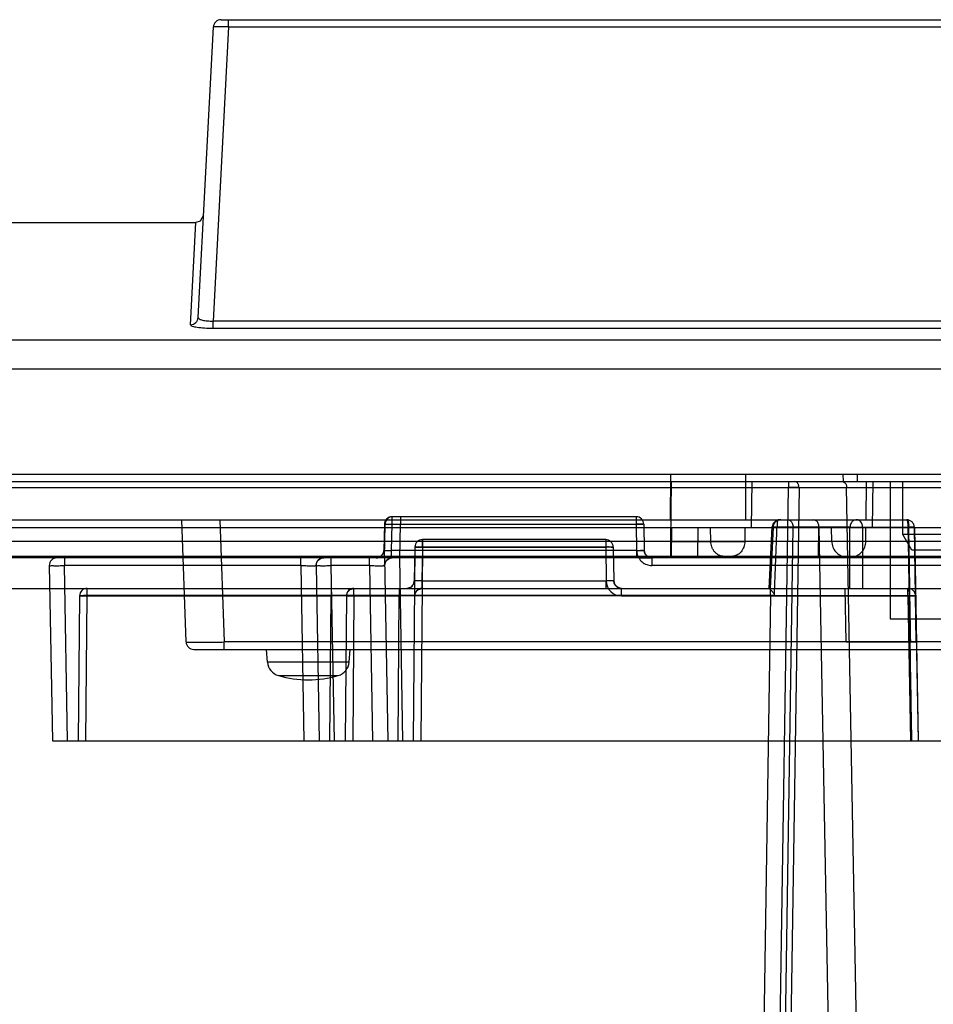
# Model space of a CAD drawing. Header units: millimetres. Extents: x 42 to 339, y 169 to 362.
# Tile 6 of 12: x 117 to 176, y 297 to 361. Entities that reach past the tile are written whole.
import ezdxf

# ---------------------------------------------------------------- set-up
doc = ezdxf.new("R2010")
doc.units = ezdxf.units.MM
doc.header["$LTSCALE"] = 34.608482
doc.layers.get('0').update_dxf_attribs({"linetype": 'CONTINUOUS'})

msp = doc.modelspace()

# ---------------------------------------------------------------- linework, layer by layer
at = {"color": 7, "linetype": 'Continuous'}
for p, q in [((129.715, 361.363), (328.904, 361.363)), ((130.214, 360.889), (130.214, 361.363)), ((128.216, 341.826), (129.216, 360.889)), ((130.214, 360.889), (129.203, 341.596)), ((130.214, 360.889), (324.469, 360.889)), ((128.353, 348.151), (128.069, 348.063)), ((128.568, 348.536), (128.353, 348.151)), ((56.78, 348.063), (128.069, 348.063)), ((127.717, 341.357), (128.069, 348.063)), ((129.203, 341.128), (129.203, 341.596)), ((325.393, 341.596), (129.203, 341.596)), ((129.203, 341.128), (325.393, 341.128)), ((325.394, 340.339), (56.375, 340.339)), ((56.302, 338.47), (325.346, 338.47)), ((55.44, 331.563), (330.94, 331.563)), ((159.193, 331.563), (159.178, 328.563)), ((164.129, 331.563), (164.114, 328.563)), ((170.511, 331.563), (170.519, 331.063)), ((171.443, 331.563), (171.451, 331.063)), ((70.288, 330.684), (309.551, 330.684)), ((86.44, 331.063), (170.519, 331.063)), ((159.227, 327.145), (159.266, 331.063)), ((164.518, 328.063), (164.548, 331.063)), ((165.446, 234.037), (166.932, 330.684)), ((167.639, 330.673), (166.153, 234.05)), ((166.932, 331.063), (166.932, 330.684)), ((167.639, 330.673), (185.242, 330.673)), ((170.519, 331.063), (182.362, 331.063)), ((172.542, 234.05), (170.753, 330.673)), ((172.043, 331.063), (172.024, 328.563)), ((172.457, 328.063), (172.502, 331.063)), ((173.605, 331.063), (173.605, 322.063)), ((174.44, 327.602), (174.44, 331.063)), ((140.932, 328.272), (140.932, 328.763)), ((156.949, 328.763), (140.932, 328.763)), ((141.479, 328.763), (140.979, 328.763)), ((141.479, 328.763), (141.479, 328.263)), ((156.949, 328.763), (156.949, 328.272)), ((83.44, 328.563), (174.44, 328.563)), ((127.424, 320.545), (127.144, 328.563)), ((129.642, 328.563), (129.922, 320.545)), ((140.432, 328.272), (140.402, 326.554)), ((140.44, 326.063), (140.479, 328.272)), ((140.902, 326.554), (140.932, 328.272)), ((140.932, 328.272), (156.949, 328.272)), ((141.44, 326.063), (141.479, 328.272)), ((156.949, 328.272), (156.979, 326.554)), ((157.449, 328.272), (157.479, 326.554)), ((165.666, 324.063), (165.869, 328.088)), ((174.44, 328.563), (174.696, 328.563)), ((62.94, 328.063), (329.44, 328.063)), ((159.245, 327.145), (159.236, 328.063)), ((159.256, 328.063), (159.236, 326.063)), ((160.987, 328.063), (160.967, 326.063)), ((161.843, 327.145), (161.833, 328.063)), ((164.085, 328.063), (164.076, 327.145)), ((165.713, 228.563), (167.243, 328.076)), ((165.936, 328.072), (165.734, 324.063)), ((170.974, 328.072), (165.936, 328.072)), ((167.243, 328.076), (174.774, 328.076)), ((168.906, 326.063), (168.936, 328.063)), ((168.941, 328.076), (170.784, 228.563)), ((169.786, 327.145), (169.772, 328.063)), ((170.967, 324.063), (170.974, 328.072)), ((171.804, 328.072), (171.801, 324.063)), ((171.804, 328.072), (174.833, 328.072)), ((172.01, 327.145), (172.024, 328.063)), ((175.04, 326.563), (174.44, 327.602)), ((178.44, 327.602), (174.44, 327.602)), ((175.196, 328.072), (175.44, 314.063)), ((175.325, 320.563), (175.198, 328.072)), ((326.356, 327.145), (100.356, 327.145)), ((142.932, 327.263), (142.932, 326.763)), ((154.949, 327.263), (142.932, 327.263)), ((142.936, 326.767), (142.936, 327.263)), ((154.949, 327.263), (154.949, 326.767)), ((159.227, 326.163), (159.227, 327.145)), ((159.245, 327.145), (159.245, 326.163)), ((327.925, 326.163), (64.456, 326.163)), ((140.902, 326.063), (140.902, 326.554)), ((156.979, 326.554), (140.902, 326.554)), ((142.436, 326.767), (142.325, 314.063)), ((142.432, 326.772), (142.393, 324.554)), ((142.936, 326.767), (142.825, 314.063)), ((142.932, 326.772), (142.893, 324.554)), ((154.949, 326.772), (142.932, 326.772)), ((142.936, 326.767), (154.949, 326.767)), ((154.949, 326.772), (154.988, 324.55)), ((155.449, 326.772), (155.488, 324.554)), ((156.979, 326.554), (156.979, 326.063)), ((160.076, 326.163), (160.87, 326.163)), ((177.84, 326.563), (175.04, 326.563)), ((185.524, 326.063), (100.363, 326.063)), ((118.449, 325.554), (118.65, 314.063)), ((119.449, 326.063), (118.949, 326.063)), ((119.449, 326.063), (119.449, 325.554)), ((119.65, 314.063), (119.449, 325.554)), ((134.949, 325.554), (119.449, 325.554)), ((134.949, 325.554), (134.949, 326.063)), ((134.949, 325.554), (135.15, 314.063)), ((135.949, 325.554), (136.15, 314.063)), ((136.949, 326.063), (136.449, 326.063)), ((136.949, 325.554), (136.949, 326.063)), ((137.15, 314.063), (136.949, 325.554)), ((139.449, 325.554), (136.949, 325.554)), ((139.449, 325.554), (139.449, 326.063)), ((139.449, 325.554), (139.65, 314.063)), ((140.44, 326.063), (140.65, 314.063)), ((141.44, 326.063), (140.44, 326.063)), ((141.65, 314.063), (141.44, 326.063)), ((157.979, 326.063), (157.979, 325.564)), ((188.567, 325.564), (157.979, 325.564)), ((142.893, 324.554), (142.893, 324.063)), ((142.893, 324.554), (154.988, 324.554)), ((154.988, 324.063), (154.988, 324.554)), ((64.274, 324.063), (327.93, 324.063)), ((120.436, 323.567), (120.353, 314.063)), ((120.853, 314.063), (120.936, 323.589)), ((120.936, 323.567), (120.936, 324.063)), ((165.759, 323.589), (120.936, 323.589)), ((120.936, 323.567), (136.936, 323.567)), ((136.853, 314.063), (136.936, 323.567)), ((136.936, 324.063), (136.936, 323.567)), ((137.936, 323.567), (137.853, 314.063)), ((138.436, 323.572), (138.353, 314.063)), ((138.436, 323.567), (138.436, 324.063)), ((174.774, 323.572), (138.436, 323.572)), ((138.436, 323.567), (141.408, 323.567)), ((141.325, 314.063), (141.408, 323.567)), ((141.408, 324.063), (141.408, 323.567)), ((155.988, 323.567), (155.988, 324.063)), ((155.988, 323.567), (174.774, 323.567)), ((165.759, 323.589), (164.298, 228.563)), ((165.759, 323.589), (165.759, 323.98)), ((166.015, 323.588), (165.759, 323.589)), ((170.73, 320.563), (170.669, 324.063)), ((174.774, 323.563), (174.774, 324.063)), ((174.774, 323.572), (174.94, 314.063)), ((173.605, 322.063), (179.275, 322.063)), ((175.318, 321.053), (175.438, 314.063)), ((129.922, 320.063), (129.922, 320.545)), ((194.959, 320.545), (129.922, 320.545)), ((170.73, 320.563), (175.327, 320.563)), ((127.923, 320.063), (196.958, 320.063)), ((132.765, 319.216), (132.69, 320.063)), ((138.116, 319.216), (138.19, 320.063)), ((138.116, 319.216), (132.765, 319.216)), ((133.481, 318.343), (137.4, 318.343)), ((118.65, 314.063), (217.301, 314.063))]:
    msp.add_line(p, q, dxfattribs=at)
for points in [[(166.297, 328.558), (166.085, 328.475), (165.932, 328.307), (165.869, 328.088)], [(140.402, 326.554), (140.333, 326.309), (140.15, 326.129), (139.902, 326.063)], [(157.723, 326.133), (157.623, 326.211), (157.546, 326.312), (157.497, 326.428), (157.479, 326.554)], [(157.979, 326.063), (157.731, 326.129), (157.548, 326.309), (157.479, 326.554)], [(135.949, 325.554), (135.971, 325.709), (136.041, 325.851), (136.151, 325.964), (136.293, 326.038), (136.449, 326.063)], [(140.449, 325.554), (140.471, 325.709), (140.541, 325.851), (140.651, 325.964), (140.793, 326.038), (140.949, 326.063)], [(157.973, 326.063), (157.843, 326.082), (157.723, 326.133)], [(142.393, 324.554), (142.324, 324.309), (142.141, 324.129), (141.893, 324.063)], [(155.988, 324.063), (155.74, 324.129), (155.557, 324.309), (155.488, 324.554)], [(155.988, 324.063), (155.835, 324.087), (155.697, 324.156), (155.586, 324.264), (155.514, 324.401), (155.488, 324.554)], [(137.936, 323.567), (138.004, 323.814), (138.187, 323.996), (138.436, 324.063)], [(142.408, 323.567), (142.476, 323.814), (142.659, 323.996), (142.908, 324.063)]]:
    msp.add_lwpolyline(points, dxfattribs=at)
for centre, radius, start, end in [((129.715, 360.863), 0.5, 90, 177), ((140.932, 328.263), 0.5, 90, 180), ((140.979, 328.263), 0.5, 89.9908, 179.99617), ((156.949, 328.263), 0.5, 0, 90), ((174.696, 328.063), 0.5, 1, 90.00001), ((173.051, 328.063), 1.783, 0.27605, 4.33136), ((142.932, 326.763), 0.5, 90, 179), ((142.936, 326.763), 0.5, 90, 179.5), ((154.949, 326.763), 0.5, 1, 90.99849), ((139.902, 326.563), 0.5, 270, 359), ((155.688, 286.206), 40.568, 90.54492, 91.0442), ((157.979, 326.563), 0.5, 181, 270), ((118.949, 325.563), 0.5, 89.99088, 181.00007), ((136.449, 325.563), 0.5, 89.99324, 181.00009), ((140.949, 325.563), 0.5, 90, 181), ((141.893, 324.563), 0.5, 270, 359), ((155.988, 324.567), 1, 180.99986, 269.9983), ((155.988, 324.563), 0.5, 181, 270), ((120.936, 323.563), 0.5, 90, 179.5), ((138.436, 323.563), 0.5, 90, 180), ((142.908, 323.563), 0.5, 90, 179.5), ((174.774, 323.563), 0.5, 0.99998, 90), ((175.514, 283.007), 40.567, 90.54491, 91.0442), ((127.923, 320.563), 0.5, 182.00007, 270.00232), ((133.761, 319.303), 1, 185, 253.74297), ((137.12, 319.303), 1, 286.25703, 355), ((135.44, 325.063), 7, 253.74297, 286.25703)]:
    msp.add_arc(centre, radius, start, end, dxfattribs=at)
for points, knots in [([(130.214, 360.889), (130.087, 360.892), (129.902, 360.896), (129.667, 360.899), (129.517, 360.9), (129.395, 360.899), (129.311, 360.898), (129.262, 360.896), (129.237, 360.894), (129.225, 360.892), (129.216, 360.891), (129.216, 360.889)], [0, 0, 0, 0, 0.382158, 0.554865, 0.706132, 0.830288, 0.922773, 0.955869, 0.979817, 0.994485, 1, 1, 1, 1]), ([(127.717, 341.357), (127.84, 341.357), (128.096, 341.454), (128.21, 341.703), (128.216, 341.826)], [0, 0, 0, 0, 0.501958, 1, 1, 1, 1]), ([(128.216, 341.826), (128.214, 341.787), (128.281, 341.727), (128.382, 341.685), (128.56, 341.633), (128.837, 341.598), (129.075, 341.593), (129.203, 341.596)], [0, 0, 0, 0, 0.111185, 0.204247, 0.324427, 0.634016, 1, 1, 1, 1]), ([(127.717, 341.357), (127.716, 341.341), (127.753, 341.298), (127.895, 341.241), (128.196, 341.181), (128.656, 341.139), (129.011, 341.128), (129.203, 341.128)], [0, 0, 0, 0, 0.033223, 0.093151, 0.306112, 0.623765, 1, 1, 1, 1]), ([(167.639, 330.673), (167.57, 330.675), (167.42, 330.678), (167.184, 330.682), (167.018, 330.683), (166.932, 330.684)], [0, 0, 0, 0, 0.293042, 0.634121, 1, 1, 1, 1]), ([(167.639, 330.673), (167.637, 330.738), (167.614, 330.863), (167.517, 331.015), (167.407, 331.063), (167.356, 331.063)], [0, 0, 0, 0, 0.372841, 0.707986, 1, 1, 1, 1]), ([(170.47, 331.063), (170.52, 331.063), (170.629, 331.017), (170.728, 330.866), (170.752, 330.74), (170.753, 330.673)], [0, 0, 0, 0, 0.283681, 0.618905, 1, 1, 1, 1]), ([(140.432, 328.272), (140.432, 328.281), (140.496, 328.263), (140.567, 328.284), (140.739, 328.271), (140.86, 328.273), (140.932, 328.272)], [0, 0, 0, 0, 0.055711, 0.243499, 0.570451, 1, 1, 1, 1]), ([(140.479, 328.272), (140.479, 328.297), (140.636, 328.243), (140.788, 328.293), (141.123, 328.267), (141.351, 328.273), (141.479, 328.272)], [0, 0, 0, 0, 0.076205, 0.292971, 0.617352, 1, 1, 1, 1]), ([(156.949, 328.272), (157.032, 328.273), (157.192, 328.289), (157.315, 328.25), (157.449, 328.294), (157.449, 328.272)], [0, 0, 0, 0, 0.499681, 0.865747, 1, 1, 1, 1]), ([(157.449, 328.272), (157.449, 328.281), (157.385, 328.263), (157.314, 328.284), (157.142, 328.271), (157.021, 328.273), (156.949, 328.272)], [0, 0, 0, 0, 0.055752, 0.243489, 0.570432, 1, 1, 1, 1]), ([(165.936, 328.072), (165.914, 328.074), (165.844, 328.079), (165.936, 328.109), (166.027, 328.091), (166.131, 328.095), (166.19, 328.092)], [0, 0, 0, 0, 0.170348, 0.245532, 0.538117, 1, 1, 1, 1]), ([(166.322, 328.56), (166.298, 328.557), (166.246, 328.545), (166.185, 328.517), (166.137, 328.486), (166.105, 328.46), (166.08, 328.436), (166.062, 328.416), (166.049, 328.4), (166.037, 328.384), (166.021, 328.361), (166.002, 328.33), (165.983, 328.291), (165.96, 328.233), (165.942, 328.159), (165.936, 328.099), (165.936, 328.072)], [0, 0, 0, 0, 0.107409, 0.234079, 0.296625, 0.358323, 0.418965, 0.448832, 0.478357, 0.50806, 0.538474, 0.601371, 0.666923, 0.73491, 0.876763, 1, 1, 1, 1]), ([(166.015, 323.588), (166.034, 324.088), (166.073, 325.089), (166.132, 326.59), (166.171, 327.591), (166.19, 328.092)], [0, 0, 0, 0, 0.333342, 0.666675, 1, 1, 1, 1]), ([(166.322, 328.56), (166.312, 328.559), (166.295, 328.558), (166.27, 328.552), (166.249, 328.539), (166.233, 328.517), (166.22, 328.486), (166.21, 328.441), (166.202, 328.381), (166.196, 328.302), (166.192, 328.203), (166.19, 328.131), (166.19, 328.092)], [0, 0, 0, 0, 0.054468, 0.099984, 0.141703, 0.188688, 0.249906, 0.333066, 0.444818, 0.592322, 0.778673, 1, 1, 1, 1]), ([(166.19, 328.092), (166.316, 328.088), (166.563, 328.083), (166.914, 328.081), (167.139, 328.078), (167.243, 328.076)], [0, 0, 0, 0, 0.359695, 0.704129, 1, 1, 1, 1]), ([(166.445, 328.563), (166.432, 328.563), (166.404, 328.563), (166.363, 328.562), (166.336, 328.561), (166.322, 328.56)], [0, 0, 0, 0, 0.33087, 0.664253, 1, 1, 1, 1]), ([(166.89, 328.563), (166.948, 328.564), (167.08, 328.511), (167.209, 328.324), (167.241, 328.163), (167.243, 328.076)], [0, 0, 0, 0, 0.266593, 0.602431, 1, 1, 1, 1]), ([(168.941, 328.076), (168.939, 328.16), (168.908, 328.32), (168.782, 328.509), (168.647, 328.563), (168.588, 328.563)], [0, 0, 0, 0, 0.387106, 0.726323, 1, 1, 1, 1]), ([(171.407, 328.563), (171.333, 328.563), (171.177, 328.513), (171.015, 328.324), (170.975, 328.158), (170.974, 328.072)], [0, 0, 0, 0, 0.311976, 0.639333, 1, 1, 1, 1]), ([(171.685, 328.419), (171.661, 328.449), (171.607, 328.502), (171.51, 328.552), (171.44, 328.563), (171.407, 328.563)], [0, 0, 0, 0, 0.357494, 0.695106, 1, 1, 1, 1]), ([(171.804, 328.072), (171.803, 328.114), (171.794, 328.199), (171.754, 328.318), (171.71, 328.388), (171.685, 328.419)], [0, 0, 0, 0, 0.344141, 0.679613, 1, 1, 1, 1]), ([(174.696, 328.563), (174.724, 328.563), (174.779, 328.486), (174.804, 328.364), (174.834, 328.255), (174.828, 328.198)], [0, 0, 0, 0, 0.204891, 0.567955, 1, 1, 1, 1]), ([(174.696, 328.563), (174.704, 328.563), (174.723, 328.54), (174.737, 328.492), (174.746, 328.448), (174.751, 328.421)], [0, 0, 0, 0, 0.150321, 0.483189, 1, 1, 1, 1]), ([(174.751, 328.421), (174.756, 328.388), (174.765, 328.315), (174.772, 328.2), (174.774, 328.118), (174.774, 328.076)], [0, 0, 0, 0, 0.292955, 0.633503, 1, 1, 1, 1]), ([(175.198, 328.072), (175.194, 328.089), (175.094, 328.058), (174.981, 328.089), (174.847, 328.077), (174.774, 328.076)], [0, 0, 0, 0, 0.12535, 0.485656, 1, 1, 1, 1]), ([(174.833, 328.071), (174.895, 328.072), (175.008, 328.083), (175.111, 328.057), (175.191, 328.086), (175.198, 328.072)], [0, 0, 0, 0, 0.513755, 0.870318, 1, 1, 1, 1]), ([(170.974, 328.072), (171.031, 328.074), (171.164, 328.077), (171.377, 328.079), (171.598, 328.077), (171.741, 328.074), (171.804, 328.072)], [0, 0, 0, 0, 0.203778, 0.482576, 0.770636, 1, 1, 1, 1]), ([(174.774, 328.076), (174.8, 326.52), (174.853, 323.406), (174.931, 318.735), (174.985, 315.621), (175.011, 314.063)], [0, 0, 0, 0, 0.33317, 0.666504, 1, 1, 1, 1]), ([(174.957, 320.563), (174.944, 321.398), (174.916, 323.067), (174.875, 325.57), (174.846, 327.238), (174.833, 328.071)], [0, 0, 0, 0, 0.333539, 0.666872, 1, 1, 1, 1]), ([(142.932, 326.772), (142.876, 326.772), (142.77, 326.771), (142.608, 326.783), (142.525, 326.758), (142.432, 326.788), (142.432, 326.772)], [0, 0, 0, 0, 0.335368, 0.652427, 0.901938, 1, 1, 1, 1]), ([(142.436, 326.767), (142.436, 326.789), (142.571, 326.742), (142.693, 326.784), (142.853, 326.768), (142.936, 326.767)], [0, 0, 0, 0, 0.134006, 0.500014, 1, 1, 1, 1]), ([(155.449, 326.772), (155.449, 326.794), (155.315, 326.75), (155.192, 326.789), (155.032, 326.773), (154.949, 326.772)], [0, 0, 0, 0, 0.134202, 0.500143, 1, 1, 1, 1]), ([(159.227, 327.145), (159.709, 327.144), (160.644, 327.143), (161.965, 327.142), (163.098, 327.143), (163.781, 327.144), (164.076, 327.145)], [0, 0, 0, 0, 0.298662, 0.578011, 0.817435, 1, 1, 1, 1]), ([(159.245, 327.145), (159.504, 327.144), (160.004, 327.143), (160.71, 327.142), (161.318, 327.143), (161.683, 327.144), (161.842, 327.145)], [0, 0, 0, 0, 0.298892, 0.57733, 0.81645, 1, 1, 1, 1]), ([(162.708, 326.163), (162.656, 326.163), (162.547, 326.175), (162.416, 326.218), (162.313, 326.271), (162.211, 326.339), (162.095, 326.447), (161.983, 326.603), (161.903, 326.779), (161.855, 326.962), (161.843, 327.085), (161.842, 327.145)], [0, 0, 0, 0, 0.108503, 0.224398, 0.285263, 0.347877, 0.477265, 0.61046, 0.744278, 0.875073, 1, 1, 1, 1]), ([(164.076, 327.145), (164.074, 327.019), (164.029, 326.771), (163.845, 326.448), (163.562, 326.219), (163.325, 326.163), (163.21, 326.163)], [0, 0, 0, 0, 0.262571, 0.513637, 0.75968, 1, 1, 1, 1]), ([(169.786, 327.145), (169.788, 327.017), (169.834, 326.765), (170.023, 326.439), (170.308, 326.217), (170.54, 326.163), (170.652, 326.163)], [0, 0, 0, 0, 0.26634, 0.523268, 0.766625, 1, 1, 1, 1]), ([(171.144, 326.163), (171.256, 326.163), (171.488, 326.217), (171.773, 326.439), (171.962, 326.765), (172.008, 327.017), (172.01, 327.145)], [0, 0, 0, 0, 0.233375, 0.476732, 0.73366, 1, 1, 1, 1]), ([(140.402, 326.554), (140.402, 326.554), (140.403, 326.554), (140.406, 326.553), (140.415, 326.552), (140.43, 326.552), (140.452, 326.551), (140.481, 326.551), (140.517, 326.55), (140.559, 326.55), (140.607, 326.551), (140.677, 326.551), (140.776, 326.552), (140.857, 326.553), (140.902, 326.554)], [0, 0, 0, 0, 0.001268, 0.004407, 0.021564, 0.051757, 0.096738, 0.154845, 0.227399, 0.311823, 0.406848, 0.510982, 0.733604, 1, 1, 1, 1]), ([(155.303, 326.772), (155.329, 326.772), (155.377, 326.777), (155.413, 326.765), (155.449, 326.777), (155.449, 326.772)], [0, 0, 0, 0, 0.542421, 0.883452, 1, 1, 1, 1]), ([(156.979, 326.554), (157.013, 326.555), (157.079, 326.556), (157.173, 326.557), (157.246, 326.557), (157.298, 326.558), (157.332, 326.558), (157.358, 326.558), (157.379, 326.558), (157.397, 326.557), (157.418, 326.557), (157.44, 326.557), (157.455, 326.556), (157.465, 326.556), (157.471, 326.556), (157.474, 326.555), (157.477, 326.555), (157.478, 326.555), (157.479, 326.554), (157.479, 326.554)], [0, 0, 0, 0, 0.201189, 0.396068, 0.56647, 0.640523, 0.706672, 0.769733, 0.799556, 0.828081, 0.880208, 0.924517, 0.959616, 0.97333, 0.984294, 0.990958, 0.995781, 0.998762, 1, 1, 1, 1]), ([(156.979, 326.554), (156.98, 326.498), (156.992, 326.384), (157.038, 326.218), (157.089, 326.113), (157.119, 326.063)], [0, 0, 0, 0, 0.327165, 0.659547, 1, 1, 1, 1]), ([(156.979, 326.554), (156.994, 326.554), (157.047, 326.553), (157.118, 326.552), (157.192, 326.551), (157.245, 326.551), (157.295, 326.55), (157.34, 326.55), (157.379, 326.551), (157.409, 326.551), (157.429, 326.551), (157.441, 326.551), (157.451, 326.552), (157.461, 326.552), (157.468, 326.552), (157.473, 326.553), (157.476, 326.553), (157.478, 326.553), (157.478, 326.554), (157.479, 326.554), (157.479, 326.554)], [0, 0, 0, 0, 0.090409, 0.316469, 0.428332, 0.533976, 0.634442, 0.725164, 0.804716, 0.871909, 0.899796, 0.924408, 0.945661, 0.963474, 0.979221, 0.990537, 0.994528, 0.997408, 0.999195, 1, 1, 1, 1]), ([(118.449, 325.554), (118.449, 325.529), (118.607, 325.582), (118.759, 325.532), (119.094, 325.558), (119.322, 325.553), (119.449, 325.554)], [0, 0, 0, 0, 0.076205, 0.292971, 0.617352, 1, 1, 1, 1]), ([(134.949, 325.554), (135.001, 325.554), (135.114, 325.553), (135.285, 325.552), (135.431, 325.551), (135.54, 325.551), (135.614, 325.55), (135.682, 325.55), (135.743, 325.551), (135.796, 325.551), (135.842, 325.551), (135.88, 325.551), (135.907, 325.552), (135.923, 325.552), (135.933, 325.553), (135.94, 325.553), (135.945, 325.553), (135.947, 325.554), (135.948, 325.554), (135.949, 325.554), (135.949, 325.554), (135.949, 325.554)], [0, 0, 0, 0, 0.153756, 0.33914, 0.512858, 0.592658, 0.667017, 0.734699, 0.795751, 0.849383, 0.895422, 0.933458, 0.963146, 0.974751, 0.984182, 0.991424, 0.996459, 0.997971, 0.999057, 0.999723, 1, 1, 1, 1]), ([(135.949, 325.554), (135.949, 325.529), (136.107, 325.582), (136.258, 325.532), (136.594, 325.558), (136.822, 325.553), (136.949, 325.554)], [0, 0, 0, 0, 0.076205, 0.292971, 0.617352, 1, 1, 1, 1]), ([(139.449, 325.554), (139.482, 325.554), (139.577, 325.553), (139.732, 325.552), (139.881, 325.551), (139.993, 325.551), (140.07, 325.551), (140.141, 325.55), (140.206, 325.55), (140.264, 325.551), (140.314, 325.551), (140.357, 325.551), (140.388, 325.552), (140.408, 325.552), (140.42, 325.552), (140.43, 325.553), (140.438, 325.553), (140.443, 325.553), (140.446, 325.553), (140.448, 325.554), (140.449, 325.554), (140.449, 325.554), (140.449, 325.554)], [0, 0, 0, 0, 0.097463, 0.28608, 0.463402, 0.5454, 0.622477, 0.693614, 0.758551, 0.816716, 0.867574, 0.910592, 0.945493, 0.959693, 0.971786, 0.981748, 0.989556, 0.994076, 0.997313, 0.99927, 0.999777, 1, 1, 1, 1]), ([(157.119, 326.063), (157.172, 326.063), (157.284, 326.061), (157.454, 326.064), (157.628, 326.06), (157.804, 326.067), (157.92, 326.063), (157.979, 326.063)], [0, 0, 0, 0, 0.187172, 0.387802, 0.592975, 0.796235, 1, 1, 1, 1]), ([(157.119, 326.063), (157.177, 325.964), (157.327, 325.782), (157.632, 325.605), (157.863, 325.566), (157.978, 325.564)], [0, 0, 0, 0, 0.333944, 0.666312, 1, 1, 1, 1]), ([(142.893, 324.554), (142.878, 324.554), (142.825, 324.553), (142.754, 324.552), (142.68, 324.551), (142.627, 324.551), (142.577, 324.55), (142.532, 324.55), (142.493, 324.551), (142.463, 324.551), (142.444, 324.551), (142.431, 324.551), (142.421, 324.552), (142.411, 324.552), (142.404, 324.552), (142.399, 324.553), (142.396, 324.553), (142.394, 324.553), (142.394, 324.554), (142.393, 324.554), (142.393, 324.554)], [0, 0, 0, 0, 0.090409, 0.316469, 0.428332, 0.533976, 0.634442, 0.725164, 0.804716, 0.871909, 0.899796, 0.924408, 0.945661, 0.963474, 0.979221, 0.990537, 0.994528, 0.997408, 0.999195, 1, 1, 1, 1]), ([(155.488, 324.554), (155.488, 324.554), (155.487, 324.554), (155.487, 324.554), (155.486, 324.554), (155.484, 324.555), (155.481, 324.555), (155.476, 324.555), (155.47, 324.555), (155.463, 324.555), (155.455, 324.555), (155.442, 324.555), (155.423, 324.555), (155.403, 324.555), (155.385, 324.555), (155.366, 324.555), (155.34, 324.555), (155.306, 324.554), (155.253, 324.554), (155.177, 324.553), (155.083, 324.551), (155.019, 324.55), (154.988, 324.55)], [0, 0, 0, 0, 0.000415, 0.001476, 0.003207, 0.005608, 0.012397, 0.021789, 0.033724, 0.048077, 0.064715, 0.083505, 0.126979, 0.177291, 0.204609, 0.233065, 0.293016, 0.360933, 0.437149, 0.612909, 0.813941, 1, 1, 1, 1]), ([(155.488, 324.554), (155.488, 324.554), (155.487, 324.554), (155.484, 324.553), (155.475, 324.552), (155.46, 324.552), (155.437, 324.551), (155.408, 324.551), (155.372, 324.55), (155.33, 324.55), (155.283, 324.551), (155.213, 324.551), (155.114, 324.552), (155.032, 324.553), (154.988, 324.554)], [0, 0, 0, 0, 0.001268, 0.004407, 0.021564, 0.051757, 0.096738, 0.154845, 0.227399, 0.311823, 0.406848, 0.510982, 0.733604, 1, 1, 1, 1]), ([(120.936, 323.589), (120.853, 323.59), (120.693, 323.599), (120.569, 323.565), (120.436, 323.59), (120.436, 323.567)], [0, 0, 0, 0, 0.498285, 0.863851, 1, 1, 1, 1]), ([(120.436, 323.567), (120.436, 323.589), (120.571, 323.542), (120.693, 323.584), (120.853, 323.568), (120.936, 323.567)], [0, 0, 0, 0, 0.134006, 0.500014, 1, 1, 1, 1]), ([(137.936, 323.567), (137.936, 323.567), (137.936, 323.567), (137.935, 323.567), (137.934, 323.567), (137.931, 323.568), (137.927, 323.568), (137.92, 323.568), (137.91, 323.568), (137.899, 323.568), (137.885, 323.568), (137.862, 323.568), (137.829, 323.569), (137.783, 323.569), (137.729, 323.569), (137.669, 323.569), (137.601, 323.569), (137.527, 323.569), (137.418, 323.569), (137.271, 323.568), (137.1, 323.568), (136.987, 323.567), (136.936, 323.567)], [0, 0, 0, 0, 0.000232, 0.000884, 0.001964, 0.003475, 0.008508, 0.015751, 0.025186, 0.036794, 0.05058, 0.06649, 0.104533, 0.150577, 0.204212, 0.265265, 0.332946, 0.407301, 0.487093, 0.660791, 0.846149, 1, 1, 1, 1]), ([(138.436, 323.572), (138.354, 323.572), (138.195, 323.587), (138.072, 323.546), (137.936, 323.591), (137.936, 323.567)], [0, 0, 0, 0, 0.494995, 0.859763, 1, 1, 1, 1]), ([(137.936, 323.567), (137.936, 323.589), (138.071, 323.542), (138.193, 323.584), (138.353, 323.568), (138.436, 323.567)], [0, 0, 0, 0, 0.134006, 0.500014, 1, 1, 1, 1]), ([(142.408, 323.567), (142.408, 323.567), (142.408, 323.567), (142.407, 323.567), (142.406, 323.567), (142.404, 323.568), (142.399, 323.568), (142.392, 323.568), (142.382, 323.568), (142.371, 323.568), (142.357, 323.568), (142.334, 323.568), (142.301, 323.569), (142.255, 323.569), (142.201, 323.569), (142.141, 323.569), (142.073, 323.569), (141.999, 323.569), (141.89, 323.569), (141.744, 323.568), (141.573, 323.568), (141.459, 323.567), (141.408, 323.567)], [0, 0, 0, 0, 0.000232, 0.000884, 0.001964, 0.003475, 0.008508, 0.015751, 0.025186, 0.036794, 0.05058, 0.06649, 0.104533, 0.150577, 0.204212, 0.265265, 0.332946, 0.407301, 0.487093, 0.660791, 0.846149, 1, 1, 1, 1]), ([(165.667, 324.063), (165.672, 324.063), (165.687, 324.045), (165.718, 324.022), (165.744, 323.995), (165.759, 323.98)], [0, 0, 0, 0, 0.131807, 0.469236, 1, 1, 1, 1]), ([(165.759, 323.98), (165.78, 323.959), (165.821, 323.918), (165.88, 323.854), (165.934, 323.79), (165.978, 323.724), (166.009, 323.657), (166.016, 323.61), (166.015, 323.588)], [0, 0, 0, 0, 0.181629, 0.365908, 0.542582, 0.707035, 0.86123, 1, 1, 1, 1]), ([(174.774, 323.572), (174.858, 323.573), (175.018, 323.589), (175.14, 323.55), (175.274, 323.594), (175.274, 323.572)], [0, 0, 0, 0, 0.499681, 0.865747, 1, 1, 1, 1]), ([(175.274, 323.572), (175.274, 323.593), (175.145, 323.551), (175.022, 323.589), (174.861, 323.573), (174.774, 323.572)], [0, 0, 0, 0, 0.129309, 0.480995, 1, 1, 1, 1]), ([(175.128, 323.572), (175.154, 323.572), (175.203, 323.577), (175.239, 323.565), (175.274, 323.577), (175.274, 323.572)], [0, 0, 0, 0, 0.542508, 0.883542, 1, 1, 1, 1]), ([(127.424, 320.545), (127.424, 320.541), (127.449, 320.547), (127.476, 320.539), (127.54, 320.542), (127.621, 320.539), (127.726, 320.539), (127.906, 320.538), (128.178, 320.538), (128.552, 320.538), (128.978, 320.54), (129.441, 320.542), (129.76, 320.544), (129.922, 320.545)], [0, 0, 0, 0, 0.004892, 0.019318, 0.043152, 0.076224, 0.118188, 0.168617, 0.292996, 0.444475, 0.617314, 0.805096, 1, 1, 1, 1])]:
    msp.add_open_spline(points, degree=3, knots=knots, dxfattribs=at)

doc.saveas('drawing.dxf')
